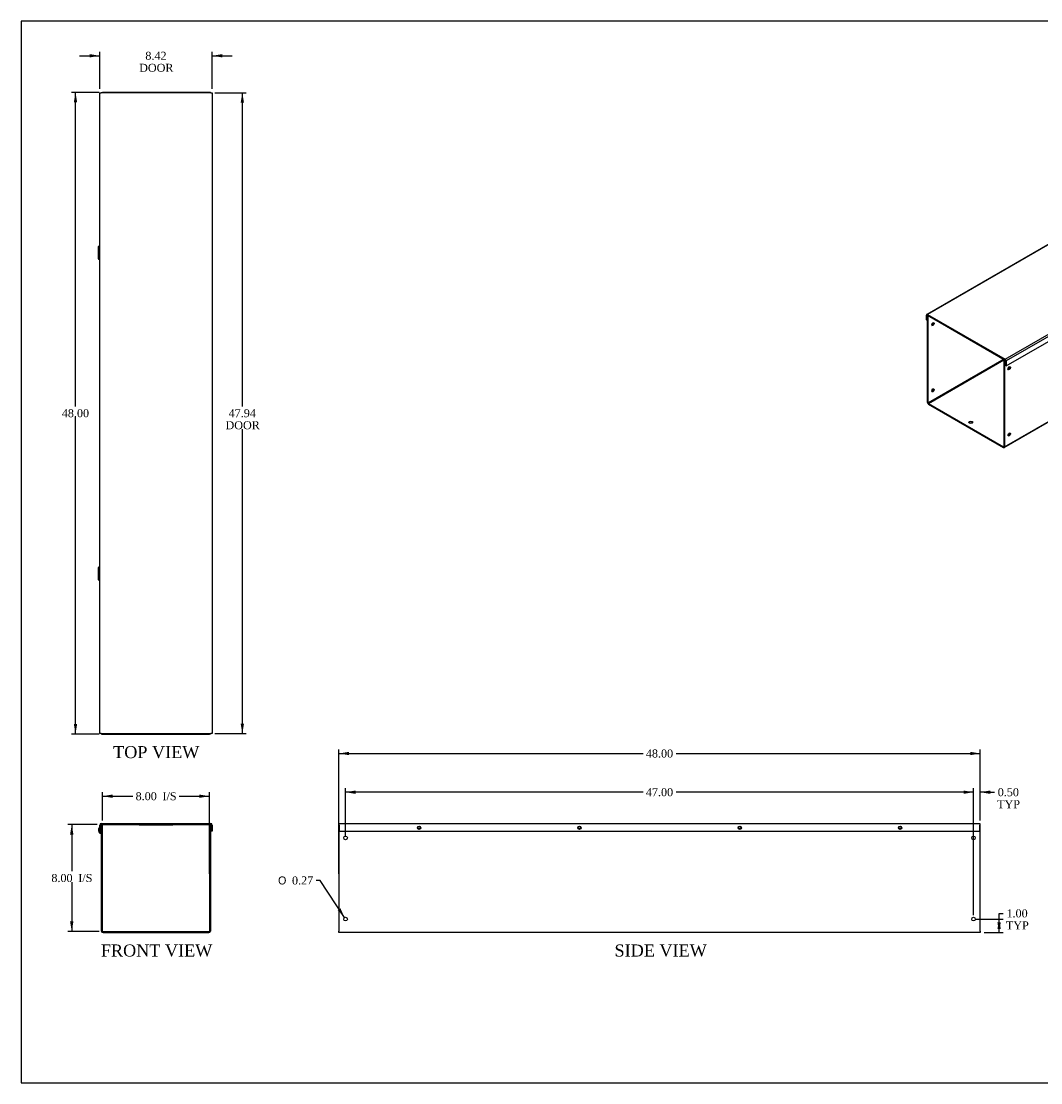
# Model space of a CAD drawing. Header units: inches. Extents: x 0 to 120, y -1 to 80.
# Tile 1 of 3: x 0 to 77, y 0 to 80. Entities that reach past the tile are written whole.
import ezdxf
from ezdxf.enums import TextEntityAlignment as Align

# ---------------------------------------------------------------- set-up
doc = ezdxf.new("R2010")
doc.units = ezdxf.units.IN
doc.header["$MEASUREMENT"] = 0
for name, color, linetype in [('COM55543-16', 7, 'Continuous'), ('COM56328-3', 7, 'Continuous'), ('Default', 7, 'Continuous'), ('QLB20316', 7, 'Continuous')]:
    doc.layers.add(name, color=color, linetype=linetype)
doc.styles.add('SEACAD_Solid_Edge_ANSI1_Symbols', font='txt')
doc.styles.add('SEACAD_Times_New_Roman', font='times.ttf')
doc.dimstyles.new('HAMMOND_(STH_-_120x80)', dxfattribs={"dimtxt": 0.6, "dimasz": 0.75, "dimexe": 0.3, "dimexo": 0.3, "dimgap": 0.15, "dimtad": 0, "dimtih": 1, "dimtoh": 1, "dimzin": 0, "dimdsep": 46, "dimtxsty": 'SEACAD_Times_New_Roman', "dimblk1": '_SE_FILLED', "dimblk2": '_SE_FILLED', "dimsah": 1, "dimcen": 0.3, "dimadec": 0, "dimazin": 0, "dimtfac": 0.8, "dimtofl": 0, "dimtmove": 0, "dimatfit": 3, "dimfxl": 1, "dimtolj": 1, "dimtzin": 0, "dimarcsym": 0})

# ---------------------------------------------------------------- blocks, each defined once
blk = doc.blocks.new('SE')
at = {"layer": 'COM55543-16', "color": 7, "linetype": 'Continuous'}
for p, q in [((6.317, 19.059), (6.317, 19.513)), ((6.317, 19.059), (6.389, 19.059)), ((6.389, 19.059), (6.389, 19.513)), ((6.425, 19.621), (14.633, 19.621)), ((6.425, 19.549), (6.457, 19.549)), ((6.529, 19.549), (14.529, 19.549)), ((14.601, 19.549), (14.633, 19.549)), ((14.669, 19.513), (14.669, 19.059)), ((14.741, 19.059), (14.669, 19.059)), ((14.741, 19.513), (14.741, 19.059))]:
    blk.add_line(p, q, dxfattribs=at)
for centre, radius, start, end in [((6.425, 19.513), 0.108, 90, 180), ((6.425, 19.513), 0.036, 90, 180), ((14.633, 19.513), 0.108, 0, 90), ((14.633, 19.513), 0.036, 0, 90)]:
    blk.add_arc(centre, radius, start, end, dxfattribs=at)
at = {"layer": 'COM56328-3', "color": 7, "linetype": 'Continuous'}
for p, q in [((6.457, 11.585), (6.457, 19.549)), ((6.457, 19.549), (6.529, 19.549)), ((6.529, 11.585), (6.529, 19.549)), ((14.529, 19.549), (14.529, 11.585)), ((14.601, 19.549), (14.529, 19.549)), ((14.601, 19.549), (14.601, 11.585)), ((6.397, 18.877), (6.422, 18.944)), ((6.397, 18.877), (6.433, 18.864)), ((6.422, 18.944), (6.457, 18.932)), ((6.433, 18.864), (6.457, 18.929)), ((6.565, 11.549), (14.493, 11.549)), ((6.565, 11.477), (14.493, 11.477))]:
    blk.add_line(p, q, dxfattribs=at)
for centre, radius, start, end in [((6.492, 19.138), 0.278, 129.37673, 249.99999), ((6.492, 19.138), 0.206, 149.33646, 250), ((6.421, 18.83), 0.036, 0.00007, 69.99993), ((6.565, 11.585), 0.108, 180, 270), ((6.565, 11.585), 0.036, 180, 270), ((14.493, 11.585), 0.108, 270, 0), ((14.493, 11.585), 0.036, 270, 0)]:
    blk.add_arc(centre, radius, start, end, dxfattribs=at)
at = {"layer": 'QLB20316', "color": 7, "linetype": 'Continuous'}
for p, q in [((9.279, 19.549), (9.279, 19.519)), ((9.279, 19.519), (9.654, 19.519)), ((9.654, 19.519), (11.404, 19.519)), ((11.404, 19.519), (11.779, 19.519)), ((11.779, 19.549), (11.779, 19.519))]:
    blk.add_line(p, q, dxfattribs=at)
blk = doc.blocks.new('SE1')
at = {"layer": 'COM55543-16', "color": 7, "linetype": 'Continuous'}
for p, q in [((102.118, 77.281), (68.222, 57.71)), ((102.172, 77.275), (68.276, 57.705)), ((107.976, 73.925), (102.172, 77.275)), ((74.079, 54.354), (107.976, 73.925)), ((108.053, 73.792), (74.156, 54.222)), ((74.156, 53.851), (108.053, 73.422)), ((108.053, 73.422), (108.053, 73.792)), ((68.199, 57.29), (68.199, 57.661)), ((68.199, 57.29), (68.25, 57.261)), ((68.25, 57.632), (68.276, 57.646)), ((68.25, 57.261), (68.25, 57.632)), ((68.276, 57.276), (68.25, 57.261)), ((68.276, 57.705), (74.079, 54.354)), ((68.276, 57.646), (74.079, 54.295)), ((74.105, 54.251), (74.105, 53.881)), ((74.156, 54.222), (74.156, 53.851)), ((74.156, 53.851), (74.105, 53.881))]:
    blk.add_line(p, q, dxfattribs=at)
for centre, major_axis, start_param, end_param in [((102.172, 77.187), (0.054, -0.0935), 2.356194, 3.141593), ((107.976, 73.836), (-0.054, 0.0935), 3.926991, 5.497787), ((103.781, 71.218), (0.062, 0.108), 3.561081, 5.863697), ((95.296, 66.319), (0.063, 0.108), 3.561081, 5.863697), ((86.811, 61.42), (0.063, 0.108), 3.561081, 5.863697), ((68.276, 57.617), (0.054, -0.0935), 2.356194, 3.926991), ((68.276, 57.617), (0.018, -0.0312), 2.356194, 3.926991), ((78.326, 56.522), (0.062, 0.108), 3.561081, 5.863697), ((74.079, 54.266), (0.054, -0.0935), 0.785398, 2.356194), ((74.079, 54.266), (0.018, -0.0312), 0.785398, 2.356194)]:
    blk.add_ellipse(centre, major_axis=major_axis, ratio=0.57735, start_param=start_param, end_param=end_param, dxfattribs=at)
for centre, major_axis in [((103.832, 71.189), (-0.063, -0.108)), ((95.347, 66.29), (-0.063, -0.108)), ((86.862, 61.391), (-0.063, -0.108)), ((78.377, 56.492), (-0.062, -0.108))]:
    blk.add_ellipse(centre, major_axis=major_axis, ratio=0.57735, dxfattribs=at)
at = {"layer": 'COM56328-3', "color": 7, "linetype": 'Continuous'}
for p, q in [((107.976, 67.389), (107.976, 73.377)), ((74.012, 47.744), (107.954, 67.34)), ((74.035, 47.793), (107.976, 67.389)), ((68.276, 57.62), (68.298, 57.633)), ((68.276, 51.118), (68.276, 57.62)), ((68.276, 57.62), (68.327, 57.591)), ((68.327, 57.591), (68.349, 57.604)), ((68.327, 51.088), (68.327, 57.591)), ((73.98, 54.353), (68.327, 51.088)), ((68.352, 51.044), (73.984, 54.296)), ((74.006, 54.338), (73.984, 54.325)), ((73.984, 54.325), (73.984, 47.822)), ((74.035, 54.296), (73.984, 54.325)), ((74.057, 54.308), (74.035, 54.296)), ((74.035, 54.296), (74.035, 47.793)), ((68.352, 51.044), (73.958, 47.808)), ((68.352, 50.986), (73.958, 47.749)), ((73.984, 47.822), (73.958, 47.808))]:
    blk.add_line(p, q, dxfattribs=at)
for centre, major_axis in [((107.622, 72.871), (0.066, 0.115)), ((107.622, 67.913), (0.066, 0.115)), ((68.681, 56.979), (-0.066, -0.115)), ((74.388, 53.683), (0.066, 0.115)), ((68.681, 52.021), (-0.066, -0.115)), ((71.509, 49.63), (0.156, 0)), ((74.388, 48.726), (0.066, 0.115))]:
    blk.add_ellipse(centre, major_axis=major_axis, ratio=0.57735, dxfattribs=at)
for centre, major_axis, start_param, end_param in [((107.571, 72.9), (0.066, 0.115), 3.534412, 5.890366), ((103.733, 71.246), (0.0443, 0.0766), 4.249177, 5.173813), ((107.571, 67.943), (0.066, 0.115), 3.534412, 5.890366), ((107.9, 67.433), (-0.054, 0.0935), 3.141593, 3.926991), ((95.248, 66.347), (0.0442, 0.0766), 4.251565, 5.172617), ((86.763, 61.448), (0.0442, 0.0766), 4.25396, 5.171413), ((68.63, 57.008), (-0.066, -0.115), 0.392819, 2.748773), ((78.277, 56.549), (0.0443, 0.0766), 4.256361, 5.170201), ((74.337, 53.713), (0.066, 0.115), 3.534412, 5.890366), ((68.63, 52.05), (-0.066, -0.115), 0.392819, 2.748773), ((68.352, 51.074), (-0.054, 0.0935), 0.785398, 2.356194), ((68.352, 51.074), (-0.018, 0.0312), 0.785398, 2.356194), ((71.509, 49.571), (0.156, 0), 0.331895, 2.809698), ((74.337, 48.755), (0.066, 0.115), 3.534412, 5.890366), ((73.958, 47.837), (-0.018, 0.0312), 2.356194, 3.926991), ((73.958, 47.837), (-0.054, 0.0935), 2.356194, 3.926991)]:
    blk.add_ellipse(centre, major_axis=major_axis, ratio=0.57735, start_param=start_param, end_param=end_param, dxfattribs=at)
blk = doc.blocks.new('SE3')
at = {"layer": 'COM55543-16', "color": 7, "linetype": 'Continuous'}
for p, q in [((24.249, 19.621), (72.187, 19.621)), ((24.249, 19.513), (24.249, 19.621)), ((24.249, 19.513), (24.249, 19.059)), ((24.249, 19.059), (72.187, 19.059)), ((72.187, 19.621), (72.187, 19.513)), ((72.187, 19.059), (72.187, 19.513))]:
    blk.add_line(p, q, dxfattribs=at)
for centre in [(30.218, 19.309), (42.218, 19.309), (54.218, 19.309), (66.218, 19.309)]:
    blk.add_circle(centre, 0.125, dxfattribs=at)
at = {"layer": 'COM56328-3', "color": 7, "linetype": 'Continuous'}
for p, q in [((24.218, 19.549), (24.218, 11.585)), ((24.249, 19.549), (24.218, 19.549)), ((72.218, 19.549), (72.187, 19.549)), ((72.218, 11.585), (72.218, 19.549)), ((24.218, 11.477), (24.218, 11.585)), ((72.218, 11.477), (24.218, 11.477)), ((72.218, 11.585), (72.218, 11.477))]:
    blk.add_line(p, q, dxfattribs=at)
for centre, radius in [((30.218, 19.309), 0.0885), ((42.218, 19.309), 0.0885), ((54.218, 19.309), 0.0885), ((66.218, 19.309), 0.0885), ((24.718, 18.549), 0.133), ((71.718, 18.549), 0.133), ((24.718, 12.477), 0.133), ((71.718, 12.477), 0.133)]:
    blk.add_circle(centre, radius, dxfattribs=at)
blk = doc.blocks.new('SE5')
at = {"layer": 'COM55543-16', "color": 7, "linetype": 'Continuous'}
for p, q in [((6.317, 74.285), (6.425, 74.285)), ((6.317, 26.348), (6.317, 74.285)), ((14.633, 74.285), (6.425, 74.285)), ((14.633, 74.285), (14.741, 74.285)), ((14.741, 74.285), (14.741, 26.348)), ((6.425, 26.348), (6.317, 26.348)), ((6.425, 26.348), (14.633, 26.348)), ((14.741, 26.348), (14.633, 26.348))]:
    blk.add_line(p, q, dxfattribs=at)
at = {"layer": 'COM56328-3', "color": 7, "linetype": 'Continuous'}
for p, q in [((6.457, 74.316), (6.529, 74.316)), ((6.457, 74.285), (6.457, 74.316)), ((6.565, 74.316), (6.529, 74.316)), ((6.529, 74.285), (6.529, 74.316)), ((14.493, 74.316), (6.565, 74.316)), ((14.529, 74.316), (14.493, 74.316)), ((14.529, 74.316), (14.529, 74.285)), ((14.601, 74.316), (14.529, 74.316)), ((14.601, 74.316), (14.601, 74.285)), ((6.214, 62.777), (6.214, 61.856)), ((6.214, 38.777), (6.214, 37.856)), ((6.457, 26.316), (6.457, 26.348)), ((6.457, 26.316), (6.529, 26.316)), ((6.529, 26.316), (6.529, 26.348)), ((6.529, 26.316), (6.565, 26.316)), ((6.565, 26.316), (14.493, 26.316)), ((14.493, 26.316), (14.529, 26.316)), ((14.529, 26.348), (14.529, 26.316)), ((14.601, 26.316), (14.529, 26.316)), ((14.601, 26.348), (14.601, 26.316))]:
    blk.add_line(p, q, dxfattribs=at)
for points, knots in [([(6.315, 62.795), (6.302, 62.794), (6.289, 62.792), (6.262, 62.789), (6.248, 62.787), (6.228, 62.784), (6.221, 62.782), (6.214, 62.778), (6.213, 62.776), (6.219, 62.773), (6.225, 62.771), (6.244, 62.767), (6.256, 62.765), (6.286, 62.761), (6.304, 62.76), (6.324, 62.758)], [0.1591307, 0.1591307, 0.1591307, 0.1591307, 0.25, 0.25, 0.375, 0.375, 0.5, 0.5, 0.625, 0.625, 0.75, 0.75, 0.875, 0.875, 1, 1, 1, 1]), ([(6.315, 62.788), (6.311, 62.787), (6.307, 62.786), (6.297, 62.784), (6.291, 62.782), (6.286, 62.778), (6.286, 62.776), (6.29, 62.773), (6.294, 62.771), (6.305, 62.768), (6.31, 62.767), (6.315, 62.766)], [0.3207076, 0.3207076, 0.3207076, 0.3207076, 0.375, 0.375, 0.5, 0.5, 0.625, 0.625, 0.75, 0.75, 0.820707, 0.820707, 0.820707, 0.820707]), ([(6.324, 61.875), (6.304, 61.873), (6.286, 61.871), (6.256, 61.868), (6.244, 61.866), (6.225, 61.862), (6.219, 61.86), (6.213, 61.856), (6.214, 61.855), (6.221, 61.851), (6.228, 61.849), (6.248, 61.845), (6.262, 61.843), (6.289, 61.84), (6.302, 61.839), (6.315, 61.838)], [0, 0, 0, 0, 0.125, 0.125, 0.25, 0.25, 0.375, 0.375, 0.5, 0.5, 0.625, 0.625, 0.75, 0.75, 0.8408693, 0.8408693, 0.8408693, 0.8408693]), ([(6.315, 61.867), (6.31, 61.866), (6.305, 61.865), (6.294, 61.862), (6.29, 61.86), (6.286, 61.856), (6.286, 61.855), (6.291, 61.851), (6.297, 61.849), (6.307, 61.846), (6.311, 61.846), (6.315, 61.845)], [0.179293, 0.179293, 0.179293, 0.179293, 0.25, 0.25, 0.375, 0.375, 0.5, 0.5, 0.625, 0.625, 0.6792924, 0.6792924, 0.6792924, 0.6792924]), ([(6.315, 38.795), (6.302, 38.794), (6.289, 38.792), (6.262, 38.789), (6.248, 38.787), (6.228, 38.784), (6.221, 38.782), (6.214, 38.778), (6.213, 38.776), (6.219, 38.773), (6.225, 38.771), (6.244, 38.767), (6.256, 38.765), (6.286, 38.761), (6.304, 38.76), (6.324, 38.758)], [0.1591307, 0.1591307, 0.1591307, 0.1591307, 0.25, 0.25, 0.375, 0.375, 0.5, 0.5, 0.625, 0.625, 0.75, 0.75, 0.875, 0.875, 1, 1, 1, 1]), ([(6.315, 38.788), (6.311, 38.787), (6.307, 38.786), (6.297, 38.784), (6.291, 38.782), (6.286, 38.778), (6.286, 38.776), (6.29, 38.773), (6.294, 38.771), (6.305, 38.768), (6.31, 38.767), (6.315, 38.766)], [0.3207076, 0.3207076, 0.3207076, 0.3207076, 0.375, 0.375, 0.5, 0.5, 0.625, 0.625, 0.75, 0.75, 0.820707, 0.820707, 0.820707, 0.820707]), ([(6.324, 37.875), (6.304, 37.873), (6.286, 37.871), (6.256, 37.868), (6.244, 37.866), (6.225, 37.862), (6.219, 37.86), (6.213, 37.856), (6.214, 37.855), (6.221, 37.851), (6.228, 37.849), (6.248, 37.845), (6.262, 37.843), (6.289, 37.84), (6.302, 37.839), (6.315, 37.838)], [0, 0, 0, 0, 0.125, 0.125, 0.25, 0.25, 0.375, 0.375, 0.5, 0.5, 0.625, 0.625, 0.75, 0.75, 0.8408693, 0.8408693, 0.8408693, 0.8408693]), ([(6.315, 37.867), (6.31, 37.866), (6.305, 37.865), (6.294, 37.862), (6.29, 37.86), (6.286, 37.856), (6.286, 37.855), (6.291, 37.851), (6.297, 37.849), (6.307, 37.846), (6.311, 37.846), (6.315, 37.845)], [0.179293, 0.179293, 0.179293, 0.179293, 0.25, 0.25, 0.375, 0.375, 0.5, 0.5, 0.625, 0.625, 0.6792924, 0.6792924, 0.6792924, 0.6792924])]:
    blk.add_open_spline(points, degree=3, knots=knots, dxfattribs=at)
blk = doc.blocks.new('DMBLK1681')
at = {"layer": 'Default', "linetype": 'Continuous', "transparency": 16777216}
for points in [[(7.279, 21.792), (6.529, 21.667), (7.279, 21.542)], [(13.779, 21.792), (13.779, 21.542), (14.529, 21.667)]]:
    blk.add_hatch(color=7, dxfattribs=at).paths.add_polyline_path(points)
at = {"layer": 'Default', "color": 7, "linetype": 'Continuous', "transparency": 16777216}
for p, q in [((6.529, 19.849), (6.529, 21.967)), ((6.529, 21.667), (8.794, 21.667)), ((12.264, 21.667), (14.529, 21.667)), ((14.529, 15.867), (14.529, 21.967))]:
    blk.add_line(p, q, dxfattribs=at)
at = {"layer": 'Default', "color": 7, "linetype": 'Continuous', "transparency": 16777216, "style": 'SEACAD_Times_New_Roman'}
for s, p in [('8.00', (9.004, 21.967)), ('I/S', (11.016, 21.967))]:
    blk.add_text(s, height=0.6, dxfattribs=at).set_placement(p, align=Align.TOP_LEFT)
blk = doc.blocks.new('_SE_FILLED')
at = {"color": 0}
blk.add_line((0, 0), (-1, 0), dxfattribs=at)
blk.add_solid([(0, 0), (-1, -0.1665), (-1, 0.1665), (0, 0)], dxfattribs=at)
blk = doc.blocks.new('DMBLK1682')
at = {"layer": 'Default', "linetype": 'Continuous', "transparency": 16777216}
for points in [[(4.1, 18.799), (4.35, 18.799), (4.225, 19.549)], [(4.1, 12.299), (4.225, 11.549), (4.35, 12.299)]]:
    blk.add_hatch(color=7, dxfattribs=at).paths.add_polyline_path(points)
at = {"layer": 'Default', "color": 7, "linetype": 'Continuous', "transparency": 16777216}
for p, q in [((6.125, 19.549), (3.925, 19.549)), ((4.225, 19.549), (4.225, 16.059)), ((4.225, 15.249), (4.225, 11.549)), ((6.265, 11.549), (3.925, 11.549))]:
    blk.add_line(p, q, dxfattribs=at)
at = {"layer": 'Default', "color": 7, "linetype": 'Continuous', "transparency": 16777216, "style": 'SEACAD_Times_New_Roman'}
for s, p in [('I/S', (4.713, 15.849)), ('8.00', (2.7, 15.849))]:
    blk.add_text(s, height=0.6, dxfattribs=at).set_placement(p, align=Align.TOP_LEFT)
blk = doc.blocks.new('DMBLK1683')
at = {"layer": 'Default', "linetype": 'Continuous', "transparency": 16777216}
for points in [[(5.567, 77.175), (5.567, 76.925), (6.317, 77.05)], [(15.491, 77.175), (14.741, 77.05), (15.491, 76.925)]]:
    blk.add_hatch(color=7, dxfattribs=at).paths.add_polyline_path(points)
at = {"layer": 'Default', "color": 7, "linetype": 'Continuous', "transparency": 16777216}
for p, q in [((4.817, 77.05), (6.317, 77.05)), ((6.317, 74.585), (6.317, 77.35)), ((14.741, 74.585), (14.741, 77.35)), ((14.741, 77.05), (16.241, 77.05))]:
    blk.add_line(p, q, dxfattribs=at)
at = {"layer": 'Default', "color": 7, "linetype": 'Continuous', "transparency": 16777216, "style": 'SEACAD_Times_New_Roman'}
for s, p in [('8.42', (9.732, 77.35)), ('DOOR', (9.27, 76.45))]:
    blk.add_text(s, height=0.6, dxfattribs=at).set_placement(p, align=Align.TOP_LEFT)
blk = doc.blocks.new('DMBLK1684')
at = {"layer": 'Default', "linetype": 'Continuous', "transparency": 16777216}
for points in [[(17.116, 73.535), (16.991, 74.285), (16.866, 73.535)], [(17.116, 27.098), (16.866, 27.098), (16.991, 26.348)]]:
    blk.add_hatch(color=7, dxfattribs=at).paths.add_polyline_path(points)
at = {"layer": 'Default', "color": 7, "linetype": 'Continuous', "transparency": 16777216}
for p, q in [((14.933, 74.285), (17.291, 74.285)), ((16.991, 74.285), (16.991, 50.826)), ((16.991, 49.116), (16.991, 26.348)), ((14.933, 26.348), (17.291, 26.348))]:
    blk.add_line(p, q, dxfattribs=at)
at = {"layer": 'Default', "color": 7, "linetype": 'Continuous', "transparency": 16777216, "style": 'SEACAD_Times_New_Roman'}
for s, p in [('47.94', (15.967, 50.616)), ('DOOR', (15.733, 49.716))]:
    blk.add_text(s, height=0.6, dxfattribs=at).set_placement(p, align=Align.TOP_LEFT)
blk = doc.blocks.new('DMBLK1685')
at = {"layer": 'Default', "linetype": 'Continuous', "transparency": 16777216}
for points in [[(73.755, 11.727), (73.63, 12.477), (73.505, 11.727)], [(73.755, 12.227), (73.505, 12.227), (73.63, 11.477)]]:
    blk.add_hatch(color=7, dxfattribs=at).paths.add_polyline_path(points)
at = {"layer": 'Default', "color": 7, "linetype": 'Continuous', "transparency": 16777216}
for p, q in [((73.63, 12.905), (73.93, 12.905)), ((73.63, 11.477), (73.63, 12.905)), ((71.885, 12.477), (73.93, 12.477)), ((72.518, 11.477), (73.93, 11.477))]:
    blk.add_line(p, q, dxfattribs=at)
at = {"layer": 'Default', "color": 7, "linetype": 'Continuous', "transparency": 16777216, "style": 'SEACAD_Times_New_Roman'}
for s, p in [('1.00', (74.183, 13.205)), ('TYP', (74.14, 12.305))]:
    blk.add_text(s, height=0.6, dxfattribs=at).set_placement(p, align=Align.TOP_LEFT)
blk = doc.blocks.new('DMBLK1686')
at = {"layer": 'Default', "linetype": 'Continuous', "transparency": 16777216}
for points in [[(70.968, 22.092), (70.968, 21.842), (71.718, 21.967)], [(72.968, 22.092), (72.218, 21.967), (72.968, 21.842)]]:
    blk.add_hatch(color=7, dxfattribs=at).paths.add_polyline_path(points)
at = {"layer": 'Default', "color": 7, "linetype": 'Continuous', "transparency": 16777216}
for p, q in [((71.718, 12.777), (71.718, 22.267)), ((72.218, 19.849), (72.218, 22.267)), ((71.718, 21.967), (70.218, 21.967)), ((72.976, 21.967), (72.218, 21.967)), ((72.976, 21.967), (73.276, 21.967))]:
    blk.add_line(p, q, dxfattribs=at)
at = {"layer": 'Default', "color": 7, "linetype": 'Continuous', "transparency": 16777216, "style": 'SEACAD_Times_New_Roman'}
for s, p in [('0.50', (73.528, 22.267)), ('TYP', (73.486, 21.367))]:
    blk.add_text(s, height=0.6, dxfattribs=at).set_placement(p, align=Align.TOP_LEFT)
blk = doc.blocks.new('DMBLK1687')
at = {"layer": 'Default', "linetype": 'Continuous', "transparency": 16777216}
for points in [[(25.468, 22.092), (24.718, 21.967), (25.468, 21.842)], [(70.968, 22.092), (70.968, 21.842), (71.718, 21.967)]]:
    blk.add_hatch(color=7, dxfattribs=at).paths.add_polyline_path(points)
at = {"layer": 'Default', "color": 7, "linetype": 'Continuous', "transparency": 16777216}
for p, q in [((24.718, 18.716), (24.718, 22.267)), ((71.718, 12.91), (71.718, 22.267)), ((46.984, 21.967), (24.718, 21.967)), ((71.718, 21.967), (49.452, 21.967))]:
    blk.add_line(p, q, dxfattribs=at)
at = {"layer": 'Default', "color": 7, "linetype": 'Continuous', "transparency": 16777216, "style": 'SEACAD_Times_New_Roman'}
blk.add_text('47.00', height=0.6, dxfattribs=at).set_placement((47.194, 22.267), align=Align.TOP_LEFT)
blk = doc.blocks.new('DMBLK1689')
at = {"layer": 'Default', "linetype": 'Continuous', "transparency": 16777216}
for points in [[(4.381, 73.566), (4.631, 73.566), (4.506, 74.316)], [(4.381, 27.066), (4.506, 26.316), (4.631, 27.066)]]:
    blk.add_hatch(color=7, dxfattribs=at).paths.add_polyline_path(points)
at = {"layer": 'Default', "color": 7, "linetype": 'Continuous', "transparency": 16777216}
for p, q in [((6.265, 74.316), (4.206, 74.316)), ((4.506, 50.826), (4.506, 74.316)), ((4.506, 26.316), (4.506, 50.016)), ((6.265, 26.316), (4.206, 26.316))]:
    blk.add_line(p, q, dxfattribs=at)
at = {"layer": 'Default', "color": 7, "linetype": 'Continuous', "transparency": 16777216, "style": 'SEACAD_Times_New_Roman'}
blk.add_text('48.00', height=0.6, dxfattribs=at).set_placement((3.482, 50.616), align=Align.TOP_LEFT)
blk = doc.blocks.new('DMBLK1690')
at = {"layer": 'Default', "linetype": 'Continuous', "transparency": 16777216}
for points in [[(24.968, 24.987), (24.218, 24.862), (24.968, 24.737)], [(71.468, 24.987), (71.468, 24.737), (72.218, 24.862)]]:
    blk.add_hatch(color=7, dxfattribs=at).paths.add_polyline_path(points)
at = {"layer": 'Default', "color": 7, "linetype": 'Continuous', "transparency": 16777216}
for p, q in [((24.218, 15.867), (24.218, 25.162)), ((24.218, 24.862), (46.984, 24.862)), ((49.452, 24.862), (72.218, 24.862)), ((72.218, 19.849), (72.218, 25.162))]:
    blk.add_line(p, q, dxfattribs=at)
at = {"layer": 'Default', "color": 7, "linetype": 'Continuous', "transparency": 16777216, "style": 'SEACAD_Times_New_Roman'}
blk.add_text('48.00', height=0.6, dxfattribs=at).set_placement((47.194, 25.162), align=Align.TOP_LEFT)
blk = doc.blocks.new('DMBLK1691')
at = {"layer": 'Default', "linetype": 'Continuous', "transparency": 16777216}
blk.add_hatch(color=7, dxfattribs=at).paths.add_polyline_path([(24.128, 13.145), (24.645, 12.588), (24.336, 13.283)])
at = {"layer": 'Default', "color": 7, "linetype": 'Continuous', "transparency": 16777216}
for p, q in [((22.811, 15.367), (22.511, 15.367)), ((24.645, 12.588), (22.811, 15.367))]:
    blk.add_line(p, q, dxfattribs=at)
for s, style, p in [('O', 'SEACAD_Solid_Edge_ANSI1_Symbols', (19.665, 15.667)), ('0.27', 'SEACAD_Times_New_Roman', (20.709, 15.667))]:
    blk.add_text(s, height=0.6, dxfattribs=dict(at, style=style)).set_placement(p, align=Align.TOP_LEFT)
blk = doc.blocks.new('BORDER')
at = {"layer": 'Default', "color": 7, "linetype": 'Continuous'}
for p, q in [((0, 27.86), (-41.86, 27.86)), ((-41.86, 27.86), (-41.86, 0)), ((-41.86, 0), (0, 0))]:
    blk.add_line(p, q, dxfattribs=at)

msp = doc.modelspace()

# ---------------------------------------------------------------- block references
at = {"layer": 'Default', "color": 7, "xscale": 2.85, "yscale": 2.85, "zscale": 2.85}
msp.add_blockref('BORDER', (119.744, 0.233), dxfattribs=at)
at = {"layer": 'Default'}
for name in ['SE1', 'SE5', 'SE', 'SE3']:
    msp.add_blockref(name, (0, 0), dxfattribs=at)

# ---------------------------------------------------------------- texts
at = {"layer": 'Default', "color": 7, "linetype": 'Continuous', "style": 'SEACAD_Times_New_Roman'}
for s, p in [('TOP VIEW', (7.321, 25.416)), ('FRONT VIEW', (6.404, 10.577)), ('SIDE VIEW', (44.848, 10.577))]:
    msp.add_text(s, height=0.9, dxfattribs=at).set_placement(p, align=Align.TOP_LEFT)

# ---------------------------------------------------------------- dimensions: what is measured, and where the dimension line sits
at = {"layer": 'Default', "color": 7, "linetype": 'Continuous'}
for base, p1, p2, angle, text, picture, middle, dimtype in [((6.317, 77.05), (6.317, 74.285), (14.741, 74.285), 0, '\\A1;<>\\PDOOR', 'DMBLK1683', (10.529, 77.05), 161), ((4.506, 74.316), (6.565, 26.316), (14.493, 74.316), 90, '\\A1;<>', 'DMBLK1689', (4.506, 50.316), 160), ((16.991, 74.285), (14.633, 74.285), (14.633, 26.348), 270, '\\A1;<>\\PDOOR', 'DMBLK1684', (16.991, 50.316), 161), ((4.225, 11.549), (6.425, 19.549), (6.565, 11.549), 90, '\\A1;<> I/S', 'DMBLK1682', (4.225, 15.549), 160)]:
    dim = msp.add_linear_dim(base=base, p1=p1, p2=p2, angle=angle, text=text, dimstyle='HAMMOND_(STH_-_120x80)', dxfattribs=at)
    dim.commit()
    dim.dimension.update_dxf_attribs({"geometry": picture, "text_midpoint": middle, "dimtype": dimtype})
for base, p1, p2, text, picture, middle in [((72.218, 24.862), (24.218, 15.567), (72.218, 11.585), '\\A1;<>', 'DMBLK1690', (48.218, 24.862)), ((24.718, 21.967), (71.718, 12.61), (24.718, 18.416), '\\A1;<>', 'DMBLK1687', (48.218, 21.967)), ((14.529, 21.667), (6.529, 11.585), (14.529, 15.567), '\\A1;<> I/S', 'DMBLK1681', (10.529, 21.667))]:
    dim = msp.add_linear_dim(base=base, p1=p1, p2=p2, text=text, dimstyle='HAMMOND_(STH_-_120x80)', dxfattribs=at)
    dim.commit()
    dim.dimension.update_dxf_attribs({"geometry": picture, "text_midpoint": middle, "dimtype": 160})
dim = msp.add_linear_dim(base=(71.718, 21.967), p1=(72.218, 11.585), p2=(71.718, 12.477), text='\\A1;<>\\PTYP', dimstyle='HAMMOND_(STH_-_120x80)', override={"dimtmove": 1}, dxfattribs=at)
dim.commit()
dim.dimension.update_dxf_attribs({"geometry": 'DMBLK1686', "text_midpoint": (73.276, 21.967), "dimtype": 160})
dim = msp.add_diameter_dim_2p(p1=(24.791, 12.366), p2=(24.645, 12.588), text='\\A1;<>', dimstyle='HAMMOND_(STH_-_120x80)', dxfattribs=at)
dim.commit()
dim.dimension.update_dxf_attribs({"geometry": 'DMBLK1691', "text_midpoint": (22.511, 15.367), "dimtype": 163})
dim = msp.add_linear_dim(base=(73.63, 12.477), p1=(72.218, 11.477), p2=(71.585, 12.477), angle=90, text='\\A1;<>\\PTYP', dimstyle='HAMMOND_(STH_-_120x80)', override={"dimtmove": 1}, dxfattribs=at)
dim.commit()
dim.dimension.update_dxf_attribs({"geometry": 'DMBLK1685', "text_midpoint": (73.93, 12.905), "dimtype": 160})

doc.saveas('drawing.dxf')
